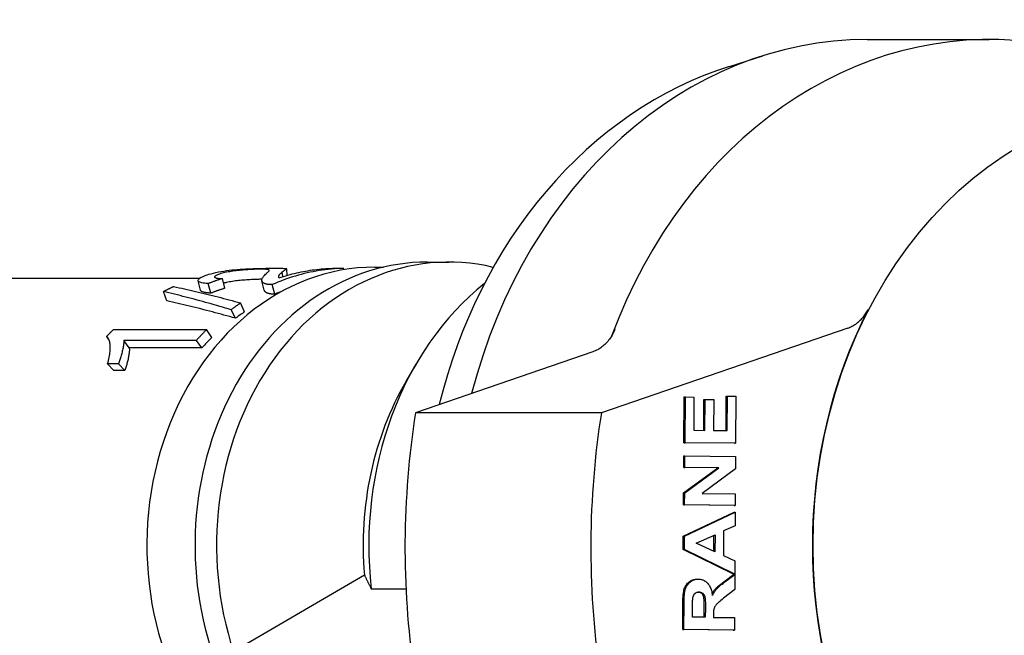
# Model space of a CAD drawing. Header units: millimetres. Extents: x -29 to 3567, y -20 to 378.
# Tile 8 of 12: x 217 to 266, y 340 to 371. Entities that reach past the tile are written whole.
import ezdxf

# ---------------------------------------------------------------- set-up
doc = ezdxf.new("R2010")
doc.units = ezdxf.units.MM
doc.layers.add('DETAIL', color=2, linetype='Continuous')

msp = doc.modelspace()

# ---------------------------------------------------------------- linework, layer by layer
at = {"layer": 'DETAIL'}
for p, q in [((259.338, 369.81), (265.36, 369.81)), ((252.543, 368.484), (254.181, 369.004)), ((230.662, 358.475), (230.681, 358.154)), ((232.934, 358.505), (233.476, 358.505)), ((233.478, 358.428), (233.476, 358.505)), ((235.031, 358.56), (235.454, 358.56)), ((237.612, 358.81), (238.676, 358.81)), ((214.882, 358.01), (226.374, 358.01)), ((227.615, 357.517), (227.504, 357.998)), ((230.48, 358.095), (230.449, 358.314)), ((226.419, 357.416), (226.299, 357.887)), ((226.927, 357.276), (226.792, 357.748)), ((229.567, 357.415), (229.448, 357.879)), ((230.094, 357.227), (229.955, 357.697)), ((224.747, 356.894), (224.582, 357.352)), ((228.147, 356.032), (227.931, 356.457)), ((228.595, 356.353), (228.396, 356.79)), ((222.111, 355.473), (226.717, 355.473)), ((226.975, 355.084), (226.717, 355.473)), ((258.38, 355.55), (246.213, 351.365)), ((221.893, 354.98), (221.782, 355.136)), ((226.21, 354.942), (222.621, 354.942)), ((222.897, 354.572), (222.621, 354.942)), ((226.485, 354.572), (222.897, 354.572)), ((226.485, 354.572), (226.21, 354.942)), ((245.796, 354.378), (237.036, 351.365)), ((222.37, 353.779), (221.824, 353.779)), ((222.134, 353.451), (221.824, 353.779)), ((222.68, 353.451), (222.37, 353.779)), ((236.567, 352.918), (237.072, 353.787)), ((222.68, 353.451), (222.134, 353.451)), ((250.289, 349.884), (250.303, 352.145)), ((250.303, 352.145), (250.361, 352.145)), ((250.346, 349.884), (250.361, 352.145)), ((250.361, 352.145), (250.784, 352.141)), ((250.784, 352.141), (250.773, 350.496)), ((252.368, 350.48), (252.379, 352.184)), ((252.379, 352.184), (252.437, 352.184)), ((252.426, 350.48), (252.437, 352.184)), ((252.437, 352.184), (252.859, 352.179)), ((252.859, 352.179), (252.844, 349.859)), ((251.27, 350.491), (251.28, 352.022)), ((251.28, 352.022), (251.337, 352.022)), ((251.327, 350.49), (251.337, 352.022)), ((251.337, 352.022), (251.76, 352.018)), ((251.76, 352.018), (251.75, 350.486)), ((246.213, 351.365), (237.036, 351.365)), ((250.773, 350.496), (251.327, 350.49)), ((251.75, 350.486), (252.426, 350.48)), ((252.787, 349.859), (250.289, 349.884)), ((250.289, 349.884), (250.346, 349.884)), ((252.844, 349.859), (250.346, 349.884)), ((252.787, 349.859), (252.844, 349.859)), ((250.281, 348.661), (250.285, 349.23)), ((250.285, 349.23), (250.342, 349.23)), ((250.338, 348.661), (250.342, 349.23)), ((250.342, 349.23), (252.84, 349.206)), ((252.84, 349.206), (252.836, 348.59)), ((250.281, 348.661), (250.338, 348.661)), ((251.957, 348.645), (250.281, 348.661)), ((252.014, 348.645), (250.338, 348.661)), ((250.273, 347.408), (251.957, 348.645)), ((250.33, 347.408), (252.014, 348.645)), ((252.836, 348.59), (251.189, 347.372)), ((251.957, 348.645), (252.014, 348.645)), ((250.269, 346.81), (250.273, 347.408)), ((250.273, 347.408), (250.33, 347.408)), ((250.326, 346.81), (250.33, 347.408)), ((251.189, 347.372), (252.828, 347.356)), ((252.828, 347.356), (252.825, 346.786)), ((252.767, 346.786), (250.269, 346.81)), ((250.269, 346.81), (250.326, 346.81)), ((252.825, 346.786), (250.326, 346.81)), ((252.767, 346.786), (252.825, 346.786)), ((250.259, 345.258), (252.765, 346.452)), ((250.316, 345.258), (252.822, 346.452)), ((252.765, 346.452), (252.822, 346.452)), ((252.822, 346.452), (252.818, 345.782)), ((252.818, 345.782), (252.249, 345.523)), ((250.255, 344.602), (250.259, 345.258)), ((250.259, 345.258), (250.316, 345.258)), ((250.312, 344.602), (250.316, 345.258)), ((250.897, 344.917), (251.825, 345.329)), ((251.762, 344.521), (251.767, 345.304)), ((251.825, 345.329), (251.819, 344.495)), ((252.249, 345.523), (252.241, 344.304)), ((251.819, 344.495), (250.897, 344.917)), ((250.255, 344.602), (250.312, 344.602)), ((252.745, 343.392), (250.255, 344.602)), ((252.803, 343.392), (250.312, 344.602)), ((252.241, 344.304), (252.807, 344.046)), ((252.807, 344.046), (252.803, 343.392)), ((234.511, 343.343), (226.22, 338.501)), ((252.255, 343.004), (252.745, 343.371)), ((252.313, 343.004), (252.802, 343.371)), ((252.745, 343.392), (252.803, 343.392)), ((252.745, 343.371), (252.802, 343.371)), ((252.802, 343.371), (252.798, 342.635)), ((250.939, 343.14), (250.996, 343.14)), ((234.849, 342.66), (236.561, 342.66)), ((252.798, 342.635), (252.25, 342.196)), ((250.229, 340.65), (250.237, 341.947)), ((250.286, 340.65), (250.295, 341.947)), ((250.713, 341.262), (250.716, 341.743)), ((251.29, 341.257), (251.293, 341.712)), ((251.35, 341.712), (251.347, 341.256)), ((251.746, 341.378), (251.745, 341.252)), ((251.347, 341.256), (250.713, 341.262)), ((251.745, 341.252), (252.789, 341.242)), ((252.789, 341.242), (252.785, 340.626)), ((252.727, 340.626), (250.229, 340.65)), ((250.229, 340.65), (250.286, 340.65)), ((252.785, 340.626), (250.286, 340.65)), ((252.727, 340.626), (252.785, 340.626))]:
    msp.add_line(p, q, dxfattribs=at)
at = {"layer": 'DETAIL', "flags": 128}
for points in [[(252.543, 368.484), (251.904, 368.267), (251.271, 368.026), (250.646, 367.761), (250.029, 367.471), (249.421, 367.159), (248.822, 366.823), (248.234, 366.465), (247.656, 366.085), (247.089, 365.683), (246.535, 365.26), (245.993, 364.816), (245.463, 364.352), (244.947, 363.868), (244.445, 363.366), (243.957, 362.845), (243.484, 362.306), (243.026, 361.75), (242.583, 361.178), (242.157, 360.589), (241.746, 359.985), (241.353, 359.366), (240.976, 358.732), (240.617, 358.085), (240.275, 357.426), (239.951, 356.754), (239.645, 356.071), (239.357, 355.376), (239.088, 354.672), (238.838, 353.958), (238.607, 353.235), (238.395, 352.504), (238.202, 351.766)], [(227.175, 358.294), (227.305, 358.321), (227.435, 358.346), (227.566, 358.367), (227.698, 358.387), (227.83, 358.404), (227.964, 358.42), (228.097, 358.433), (228.232, 358.445), (228.367, 358.456), (228.502, 358.465), (228.638, 358.473), (228.775, 358.479), (228.909, 358.485), (229.04, 358.49), (229.168, 358.493), (229.291, 358.496), (229.41, 358.499), (229.526, 358.501), (229.638, 358.502), (229.745, 358.503), (229.849, 358.504), (229.949, 358.505), (230.046, 358.505), (230.138, 358.505)], [(229.441, 358.458), (229.384, 358.458), (229.324, 358.457), (229.262, 358.456), (229.197, 358.455), (229.13, 358.453), (229.061, 358.45), (228.989, 358.447), (228.914, 358.444), (228.838, 358.44), (228.758, 358.435), (228.676, 358.429), (228.592, 358.423), (228.507, 358.416), (228.423, 358.409), (228.34, 358.401), (228.257, 358.392), (228.175, 358.383), (228.094, 358.372), (228.014, 358.361), (227.934, 358.349), (227.856, 358.336), (227.778, 358.322), (227.701, 358.307), (227.625, 358.291)], [(229.592, 358.172), (229.632, 358.21), (229.667, 358.244), (229.699, 358.273), (229.728, 358.3), (229.752, 358.323), (229.772, 358.343), (229.788, 358.361), (229.799, 358.376), (229.807, 358.39), (229.81, 358.401), (229.81, 358.411), (229.805, 358.419), (229.796, 358.426), (229.783, 358.432), (229.766, 358.437), (229.745, 358.442), (229.721, 358.446), (229.693, 358.449), (229.66, 358.452), (229.624, 358.454), (229.584, 358.456), (229.54, 358.457), (229.492, 358.458), (229.441, 358.458)], [(233.476, 358.505), (233.326, 358.499), (233.177, 358.491), (233.027, 358.48), (232.877, 358.467), (232.728, 358.451), (232.579, 358.433), (232.43, 358.412), (232.281, 358.39), (232.133, 358.364), (231.985, 358.336), (231.837, 358.306), (231.689, 358.273), (231.542, 358.238), (231.395, 358.201), (231.249, 358.161), (231.103, 358.119), (230.958, 358.075), (230.813, 358.028), (230.669, 357.978), (230.525, 357.927), (230.381, 357.873), (230.239, 357.817), (230.097, 357.758), (229.955, 357.697)], [(230.138, 358.505), (230.205, 358.505), (230.267, 358.505), (230.325, 358.504), (230.378, 358.504), (230.427, 358.503), (230.471, 358.502), (230.51, 358.501), (230.545, 358.5), (230.576, 358.498), (230.602, 358.496), (230.623, 358.493), (230.639, 358.49), (230.651, 358.486), (230.659, 358.481), (230.662, 358.475), (230.66, 358.468), (230.653, 358.46), (230.64, 358.449), (230.622, 358.436), (230.598, 358.42), (230.569, 358.4), (230.535, 358.376), (230.495, 358.348), (230.449, 358.314)], [(230.298, 358.037), (230.406, 358.072), (230.514, 358.105), (230.622, 358.137), (230.73, 358.168), (230.839, 358.197), (230.947, 358.226), (231.057, 358.252), (231.166, 358.278), (231.275, 358.302), (231.385, 358.325), (231.495, 358.347), (231.605, 358.367), (231.715, 358.386), (231.825, 358.403), (231.936, 358.42), (232.046, 358.434), (232.157, 358.448), (232.268, 358.46), (232.379, 358.471), (232.49, 358.481), (232.601, 358.489), (232.712, 358.496), (232.823, 358.501), (232.934, 358.505)], [(226.792, 357.748), (226.7, 357.754), (226.618, 357.762), (226.545, 357.772), (226.481, 357.784), (226.427, 357.798), (226.382, 357.814), (226.347, 357.832), (226.321, 357.852), (226.304, 357.873), (226.297, 357.896), (226.3, 357.921), (226.312, 357.947), (226.333, 357.974), (226.363, 358.001), (226.403, 358.03), (226.452, 358.059), (226.51, 358.088), (226.577, 358.118), (226.653, 358.148), (226.739, 358.178), (226.834, 358.208), (226.938, 358.237), (227.052, 358.266), (227.175, 358.294)], [(227.504, 357.998), (227.474, 357.989), (227.445, 357.979), (227.415, 357.97), (227.385, 357.96), (227.355, 357.95), (227.325, 357.94), (227.295, 357.93), (227.266, 357.92), (227.236, 357.91), (227.206, 357.9), (227.176, 357.89), (227.147, 357.879), (227.117, 357.869), (227.087, 357.858), (227.058, 357.847), (227.028, 357.837), (226.999, 357.826), (226.969, 357.815), (226.939, 357.804), (226.91, 357.793), (226.88, 357.782), (226.851, 357.771), (226.822, 357.759), (226.792, 357.748)], [(227.625, 358.291), (227.549, 358.274), (227.479, 358.256), (227.415, 358.238), (227.357, 358.221), (227.306, 358.204), (227.26, 358.187), (227.221, 358.17), (227.188, 358.153), (227.16, 358.137), (227.139, 358.121), (227.124, 358.106), (227.115, 358.091), (227.112, 358.077), (227.115, 358.064), (227.126, 358.052), (227.142, 358.042), (227.165, 358.032), (227.194, 358.023), (227.23, 358.016), (227.272, 358.01), (227.32, 358.005), (227.375, 358.002), (227.437, 357.999), (227.504, 357.998)], [(229.45, 357.96), (229.393, 357.959), (229.334, 357.959), (229.272, 357.957), (229.209, 357.956), (229.143, 357.954), (229.075, 357.951), (229.004, 357.948), (228.931, 357.945), (228.857, 357.941), (228.78, 357.936), (228.7, 357.931), (228.619, 357.925), (228.537, 357.918), (228.457, 357.911), (228.377, 357.904), (228.298, 357.895), (228.22, 357.886), (228.143, 357.876), (228.066, 357.866), (227.991, 357.854), (227.916, 357.842), (227.842, 357.828), (227.77, 357.814), (227.698, 357.799)], [(229.637, 357.729), (229.608, 357.739), (229.582, 357.75), (229.558, 357.761), (229.536, 357.774), (229.516, 357.787), (229.499, 357.801), (229.484, 357.815), (229.472, 357.83), (229.462, 357.846), (229.454, 357.863), (229.448, 357.88), (229.445, 357.898), (229.444, 357.917), (229.446, 357.936), (229.45, 357.957), (229.456, 357.978), (229.464, 358.001), (229.475, 358.024), (229.489, 358.047), (229.504, 358.072), (229.523, 358.096), (229.543, 358.122), (229.566, 358.147), (229.592, 358.172)], [(230.449, 358.314), (230.422, 358.294), (230.397, 358.273), (230.375, 358.254), (230.354, 358.235), (230.336, 358.217), (230.319, 358.199), (230.305, 358.183), (230.293, 358.168), (230.283, 358.155), (230.276, 358.142), (230.27, 358.132), (230.266, 358.123), (230.264, 358.114), (230.262, 358.106), (230.262, 358.098), (230.262, 358.091), (230.264, 358.083), (230.266, 358.076), (230.269, 358.069), (230.273, 358.062), (230.278, 358.055), (230.284, 358.049), (230.291, 358.043), (230.298, 358.037)], [(224.582, 357.352), (224.603, 357.363), (224.624, 357.374), (224.644, 357.385), (224.665, 357.396), (224.685, 357.407), (224.706, 357.417), (224.727, 357.428), (224.747, 357.439), (224.768, 357.449), (224.789, 357.46), (224.81, 357.47), (224.83, 357.481), (224.851, 357.491), (224.872, 357.502), (224.893, 357.512), (224.914, 357.522), (224.935, 357.532), (224.955, 357.542), (224.976, 357.553), (224.997, 357.563), (225.018, 357.573), (225.039, 357.583), (225.06, 357.592), (225.081, 357.602)], [(225.081, 357.602), (225.217, 357.573), (225.354, 357.544), (225.49, 357.514), (225.627, 357.484), (225.764, 357.453), (225.901, 357.422), (226.039, 357.391), (226.176, 357.359), (226.313, 357.326), (226.451, 357.294), (226.589, 357.26), (226.727, 357.227), (226.865, 357.193), (227.003, 357.158), (227.142, 357.123), (227.281, 357.088), (227.419, 357.052), (227.558, 357.016), (227.698, 356.979), (227.837, 356.942), (227.977, 356.905), (228.116, 356.867), (228.256, 356.829), (228.396, 356.79)], [(226.927, 357.276), (226.888, 357.278), (226.85, 357.28), (226.814, 357.283), (226.78, 357.286), (226.747, 357.29), (226.716, 357.293), (226.686, 357.298), (226.658, 357.302), (226.631, 357.307), (226.606, 357.312), (226.583, 357.317), (226.561, 357.323), (226.54, 357.329), (226.521, 357.336), (226.504, 357.342), (226.488, 357.35), (226.474, 357.357), (226.462, 357.364), (226.451, 357.372), (226.441, 357.38), (226.433, 357.389), (226.427, 357.398), (226.422, 357.407), (226.419, 357.416)], [(227.615, 357.517), (227.586, 357.508), (227.557, 357.499), (227.528, 357.489), (227.5, 357.48), (227.471, 357.471), (227.442, 357.461), (227.413, 357.451), (227.384, 357.442), (227.356, 357.432), (227.327, 357.422), (227.298, 357.412), (227.27, 357.402), (227.241, 357.392), (227.212, 357.382), (227.184, 357.372), (227.155, 357.361), (227.126, 357.351), (227.098, 357.34), (227.069, 357.33), (227.041, 357.319), (227.012, 357.308), (226.984, 357.298), (226.955, 357.287), (226.927, 357.276)], [(227.698, 357.799), (227.691, 357.798), (227.685, 357.796), (227.679, 357.795), (227.673, 357.793), (227.667, 357.792), (227.66, 357.791), (227.654, 357.789), (227.648, 357.788), (227.642, 357.786), (227.637, 357.785), (227.631, 357.784), (227.625, 357.782), (227.619, 357.781), (227.613, 357.779), (227.608, 357.778), (227.602, 357.777), (227.596, 357.775), (227.591, 357.774), (227.585, 357.772), (227.58, 357.771), (227.574, 357.77), (227.569, 357.768), (227.563, 357.767), (227.558, 357.765)], [(229.773, 357.258), (229.759, 357.262), (229.744, 357.267), (229.731, 357.272), (229.718, 357.277), (229.705, 357.282), (229.693, 357.288), (229.681, 357.293), (229.67, 357.299), (229.66, 357.305), (229.65, 357.311), (229.641, 357.318), (229.632, 357.324), (229.623, 357.331), (229.616, 357.338), (229.608, 357.345), (229.602, 357.352), (229.595, 357.36), (229.59, 357.367), (229.585, 357.375), (229.58, 357.383), (229.576, 357.391), (229.573, 357.399), (229.57, 357.407), (229.567, 357.415)], [(229.955, 357.697), (229.938, 357.697), (229.922, 357.697), (229.905, 357.697), (229.889, 357.697), (229.873, 357.698), (229.858, 357.698), (229.843, 357.699), (229.828, 357.7), (229.813, 357.701), (229.799, 357.702), (229.785, 357.703), (229.772, 357.704), (229.759, 357.705), (229.746, 357.707), (229.734, 357.709), (229.722, 357.71), (229.71, 357.712), (229.698, 357.714), (229.687, 357.716), (229.677, 357.719), (229.666, 357.721), (229.656, 357.724), (229.646, 357.726), (229.637, 357.729)], [(227.931, 356.457), (227.79, 356.499), (227.648, 356.541), (227.507, 356.582), (227.366, 356.623), (227.225, 356.663), (227.084, 356.703), (226.944, 356.743), (226.803, 356.782), (226.663, 356.821), (226.523, 356.859), (226.384, 356.897), (226.244, 356.934), (226.105, 356.972), (225.965, 357.008), (225.826, 357.045), (225.687, 357.08), (225.549, 357.116), (225.41, 357.151), (225.272, 357.185), (225.134, 357.22), (224.996, 357.253), (224.858, 357.287), (224.72, 357.32), (224.582, 357.352)], [(230.094, 357.227), (230.077, 357.227), (230.06, 357.227), (230.044, 357.227), (230.028, 357.227), (230.012, 357.227), (229.997, 357.228), (229.981, 357.229), (229.966, 357.229), (229.952, 357.23), (229.938, 357.231), (229.924, 357.232), (229.91, 357.233), (229.897, 357.235), (229.884, 357.236), (229.872, 357.238), (229.859, 357.24), (229.848, 357.241), (229.836, 357.243), (229.825, 357.245), (229.814, 357.248), (229.803, 357.25), (229.793, 357.252), (229.783, 357.255), (229.773, 357.258)], [(228.147, 356.032), (228.003, 356.072), (227.86, 356.113), (227.716, 356.152), (227.573, 356.192), (227.43, 356.23), (227.287, 356.269), (227.145, 356.307), (227.003, 356.345), (226.86, 356.382), (226.718, 356.419), (226.576, 356.456), (226.435, 356.492), (226.293, 356.528), (226.152, 356.563), (226.011, 356.598), (225.87, 356.633), (225.729, 356.667), (225.588, 356.7), (225.447, 356.734), (225.307, 356.767), (225.167, 356.799), (225.027, 356.831), (224.887, 356.863), (224.747, 356.894)], [(228.396, 356.79), (228.377, 356.777), (228.357, 356.763), (228.337, 356.75), (228.318, 356.736), (228.298, 356.723), (228.279, 356.709), (228.259, 356.696), (228.24, 356.682), (228.22, 356.668), (228.201, 356.655), (228.182, 356.641), (228.162, 356.627), (228.143, 356.613), (228.123, 356.599), (228.104, 356.585), (228.085, 356.571), (228.066, 356.557), (228.046, 356.543), (228.027, 356.529), (228.008, 356.514), (227.989, 356.5), (227.97, 356.486), (227.95, 356.471), (227.931, 356.457)], [(258.38, 355.55), (258.431, 355.569), (258.482, 355.59), (258.532, 355.612), (258.581, 355.636), (258.63, 355.662), (258.679, 355.69), (258.726, 355.719), (258.773, 355.75), (258.819, 355.783), (258.864, 355.818), (258.908, 355.854), (258.951, 355.892), (258.994, 355.932), (259.035, 355.973), (259.075, 356.015), (259.115, 356.059), (259.153, 356.105), (259.189, 356.152), (259.225, 356.2), (259.259, 356.249), (259.293, 356.3), (259.324, 356.352), (259.355, 356.406), (259.384, 356.46)], [(221.782, 355.136), (221.795, 355.15), (221.809, 355.164), (221.822, 355.179), (221.836, 355.193), (221.849, 355.207), (221.863, 355.222), (221.877, 355.236), (221.89, 355.25), (221.904, 355.264), (221.918, 355.278), (221.931, 355.292), (221.945, 355.306), (221.959, 355.32), (221.973, 355.334), (221.986, 355.348), (222, 355.362), (222.014, 355.376), (222.028, 355.39), (222.042, 355.404), (222.056, 355.418), (222.07, 355.432), (222.083, 355.446), (222.097, 355.459), (222.111, 355.473)], [(226.717, 355.473), (226.696, 355.452), (226.674, 355.43), (226.653, 355.409), (226.631, 355.387), (226.61, 355.366), (226.588, 355.344), (226.567, 355.322), (226.545, 355.3), (226.524, 355.278), (226.503, 355.256), (226.481, 355.234), (226.46, 355.212), (226.439, 355.19), (226.418, 355.168), (226.397, 355.146), (226.376, 355.123), (226.355, 355.101), (226.334, 355.078), (226.313, 355.056), (226.293, 355.033), (226.272, 355.01), (226.251, 354.988), (226.23, 354.965), (226.21, 354.942)], [(246.883, 355.491), (246.855, 355.424), (246.826, 355.359), (246.796, 355.295), (246.763, 355.232), (246.728, 355.171), (246.692, 355.112), (246.654, 355.054), (246.614, 354.998), (246.572, 354.944), (246.529, 354.891), (246.485, 354.84), (246.439, 354.792), (246.391, 354.745), (246.342, 354.7), (246.292, 354.658), (246.241, 354.618), (246.189, 354.579), (246.135, 354.544), (246.081, 354.51), (246.025, 354.479), (245.969, 354.45), (245.912, 354.424), (245.854, 354.4), (245.796, 354.378)], [(221.824, 353.779), (221.848, 353.864), (221.869, 353.946), (221.888, 354.026), (221.905, 354.104), (221.92, 354.179), (221.932, 354.252), (221.943, 354.323), (221.951, 354.392), (221.956, 354.459), (221.959, 354.523), (221.96, 354.585), (221.959, 354.645), (221.955, 354.703), (221.949, 354.757), (221.942, 354.808), (221.932, 354.856), (221.921, 354.902), (221.907, 354.944), (221.892, 354.983), (221.874, 355.019), (221.854, 355.052), (221.832, 355.083), (221.808, 355.111), (221.782, 355.136)], [(222.621, 354.942), (222.623, 354.908), (222.624, 354.873), (222.623, 354.836), (222.621, 354.796), (222.617, 354.755), (222.612, 354.712), (222.605, 354.666), (222.598, 354.619), (222.589, 354.57), (222.578, 354.518), (222.567, 354.465), (222.554, 354.409), (222.541, 354.352), (222.527, 354.297), (222.513, 354.241), (222.498, 354.187), (222.484, 354.133), (222.468, 354.08), (222.453, 354.028), (222.437, 353.977), (222.421, 353.926), (222.404, 353.876), (222.387, 353.827), (222.37, 353.779)], [(222.897, 354.572), (222.9, 354.54), (222.902, 354.506), (222.902, 354.47), (222.901, 354.432), (222.899, 354.392), (222.895, 354.35), (222.89, 354.307), (222.884, 354.261), (222.876, 354.213), (222.867, 354.164), (222.857, 354.112), (222.846, 354.059), (222.835, 354.004), (222.822, 353.95), (222.81, 353.897), (222.797, 353.845), (222.784, 353.793), (222.77, 353.742), (222.756, 353.692), (222.742, 353.642), (222.727, 353.593), (222.711, 353.545), (222.696, 353.498), (222.68, 353.451)], [(234.511, 343.343), (234.524, 343.316), (234.537, 343.289), (234.55, 343.262), (234.563, 343.234), (234.577, 343.207), (234.59, 343.179), (234.604, 343.151), (234.618, 343.123), (234.631, 343.095), (234.645, 343.067), (234.659, 343.039), (234.673, 343.011), (234.687, 342.982), (234.702, 342.953), (234.716, 342.925), (234.73, 342.896), (234.745, 342.867), (234.759, 342.838), (234.774, 342.808), (234.789, 342.779), (234.804, 342.75), (234.819, 342.72), (234.834, 342.69), (234.849, 342.66)], [(250.237, 341.947), (250.239, 342.066), (250.243, 342.176), (250.249, 342.277), (250.257, 342.37), (250.267, 342.455), (250.279, 342.531), (250.293, 342.599), (250.31, 342.658), (250.328, 342.712), (250.351, 342.763), (250.376, 342.811), (250.404, 342.856), (250.436, 342.899), (250.471, 342.939), (250.509, 342.976), (250.551, 343.01), (250.595, 343.041), (250.64, 343.068), (250.687, 343.09), (250.736, 343.109), (250.786, 343.123), (250.838, 343.133), (250.891, 343.139), (250.946, 343.14)], [(250.295, 341.947), (250.297, 342.066), (250.3, 342.176), (250.306, 342.277), (250.314, 342.37), (250.324, 342.455), (250.337, 342.531), (250.351, 342.599), (250.367, 342.658), (250.386, 342.712), (250.408, 342.763), (250.433, 342.811), (250.462, 342.856), (250.494, 342.899), (250.529, 342.939), (250.567, 342.976), (250.608, 343.01), (250.652, 343.041), (250.698, 343.068), (250.745, 343.09), (250.793, 343.109), (250.843, 343.123), (250.895, 343.133), (250.948, 343.139), (251.003, 343.14)], [(251.003, 343.14), (251.049, 343.138), (251.094, 343.134), (251.137, 343.126), (251.179, 343.116), (251.22, 343.103), (251.259, 343.087), (251.297, 343.069), (251.333, 343.048), (251.368, 343.023), (251.402, 342.997), (251.435, 342.967), (251.466, 342.935), (251.495, 342.899), (251.523, 342.861), (251.548, 342.821), (251.572, 342.777), (251.594, 342.731), (251.614, 342.682), (251.632, 342.63), (251.648, 342.575), (251.662, 342.518), (251.674, 342.458), (251.685, 342.395), (251.693, 342.329)], [(251.681, 342.417), (251.696, 342.444), (251.711, 342.47), (251.727, 342.495), (251.742, 342.519), (251.758, 342.542), (251.774, 342.565), (251.79, 342.587), (251.807, 342.608), (251.823, 342.629), (251.84, 342.649), (251.857, 342.668), (251.876, 342.688), (251.897, 342.709), (251.92, 342.731), (251.945, 342.754), (251.972, 342.778), (252, 342.803), (252.031, 342.829), (252.064, 342.856), (252.098, 342.883), (252.134, 342.912), (252.173, 342.942), (252.213, 342.973), (252.255, 343.004)], [(251.693, 342.329), (251.709, 342.362), (251.726, 342.393), (251.743, 342.424), (251.76, 342.454), (251.777, 342.483), (251.794, 342.511), (251.812, 342.537), (251.83, 342.563), (251.848, 342.588), (251.867, 342.612), (251.886, 342.635), (251.905, 342.657), (251.925, 342.679), (251.948, 342.703), (251.973, 342.727), (252.001, 342.753), (252.031, 342.78), (252.064, 342.808), (252.099, 342.838), (252.137, 342.869), (252.177, 342.901), (252.22, 342.934), (252.265, 342.968), (252.313, 343.004)], [(250.727, 342.194), (250.731, 342.219), (250.736, 342.242), (250.741, 342.264), (250.748, 342.286), (250.755, 342.306), (250.763, 342.326), (250.772, 342.345), (250.781, 342.363), (250.791, 342.38), (250.803, 342.395), (250.815, 342.41), (250.827, 342.425), (250.841, 342.438), (250.855, 342.45), (250.869, 342.46), (250.885, 342.47), (250.901, 342.478), (250.918, 342.486), (250.935, 342.492), (250.953, 342.497), (250.972, 342.501), (250.991, 342.503), (251.011, 342.505), (251.032, 342.505)], [(251.293, 341.712), (251.293, 341.814), (251.292, 341.906), (251.291, 341.988), (251.288, 342.061), (251.284, 342.125), (251.28, 342.179), (251.275, 342.223), (251.268, 342.257), (251.261, 342.284), (251.252, 342.309), (251.242, 342.333), (251.231, 342.355), (251.218, 342.376), (251.204, 342.395), (251.189, 342.414), (251.173, 342.43), (251.155, 342.446), (251.136, 342.46), (251.116, 342.472), (251.095, 342.482), (251.073, 342.49), (251.049, 342.496), (251.025, 342.501), (251, 342.504)], [(251.032, 342.505), (251.059, 342.504), (251.085, 342.501), (251.111, 342.496), (251.134, 342.488), (251.157, 342.479), (251.179, 342.468), (251.199, 342.455), (251.219, 342.441), (251.237, 342.424), (251.253, 342.406), (251.268, 342.386), (251.282, 342.365), (251.295, 342.343), (251.306, 342.319), (251.315, 342.293), (251.323, 342.266), (251.33, 342.233), (251.336, 342.19), (251.341, 342.136), (251.345, 342.072), (251.348, 341.998), (251.35, 341.913), (251.35, 341.817), (251.35, 341.712)], [(250.716, 341.743), (250.716, 341.774), (250.717, 341.804), (250.717, 341.832), (250.717, 341.86), (250.717, 341.886), (250.718, 341.912), (250.718, 341.936), (250.718, 341.96), (250.719, 341.982), (250.719, 342.004), (250.72, 342.024), (250.72, 342.043), (250.72, 342.061), (250.721, 342.079), (250.721, 342.095), (250.722, 342.11), (250.722, 342.124), (250.723, 342.137), (250.724, 342.149), (250.724, 342.16), (250.725, 342.17), (250.725, 342.179), (250.726, 342.187), (250.727, 342.194)], [(252.25, 342.196), (252.18, 342.139), (252.117, 342.087), (252.061, 342.039), (252.011, 341.997), (251.969, 341.959), (251.932, 341.925), (251.903, 341.897), (251.881, 341.873), (251.862, 341.851), (251.845, 341.829), (251.83, 341.806), (251.816, 341.784), (251.804, 341.76), (251.793, 341.737), (251.783, 341.713), (251.776, 341.689), (251.769, 341.663), (251.763, 341.633), (251.758, 341.6), (251.754, 341.562), (251.751, 341.522), (251.748, 341.477), (251.747, 341.429), (251.746, 341.378)]]:
    msp.add_lwpolyline(points, dxfattribs=at)
at = {"layer": 'DETAIL'}
for centre, major_axis, start_param, end_param in [((265.36, 344.81), (0, 25), 6.179317, 7.427587), ((259.338, 344.81), (0, 25), 0, 1.265794), ((238.676, 344.81), (0, 14), 6.09048, 8.237916), ((235.031, 344.81), (0, 13.75), 0, 2.376446), ((237.612, 344.81), (0, 14), 0, 1.994824), ((247.424, 344.81), (0, -15.501), 3.723575, 4.851497), ((233.763, 344.81), (0, 13.2), 0.309128, 0.346159), ((274.567, 344.81), (0, -21.892), 4.151218, 5.272129), ((233.84, 344.81), (0, -13.2), 3.648043, 3.696085), ((233.763, 344.81), (0, -13.2), 3.820345, 3.879935), ((245.916, 344.81), (0, -14.001), 4.094706, 4.817325), ((265.389, 344.691), (0, -35.25), 4.521912, 4.887058), ((274.566, 344.691), (0, -35.25), 4.521912, 4.887058)]:
    msp.add_ellipse(centre, major_axis=major_axis, ratio=0.819152, start_param=start_param, end_param=end_param, dxfattribs=at)
msp.add_ellipse((274.595, 344.81), major_axis=(0, -21.883), ratio=0.819152, dxfattribs=at)

doc.saveas('drawing.dxf')
